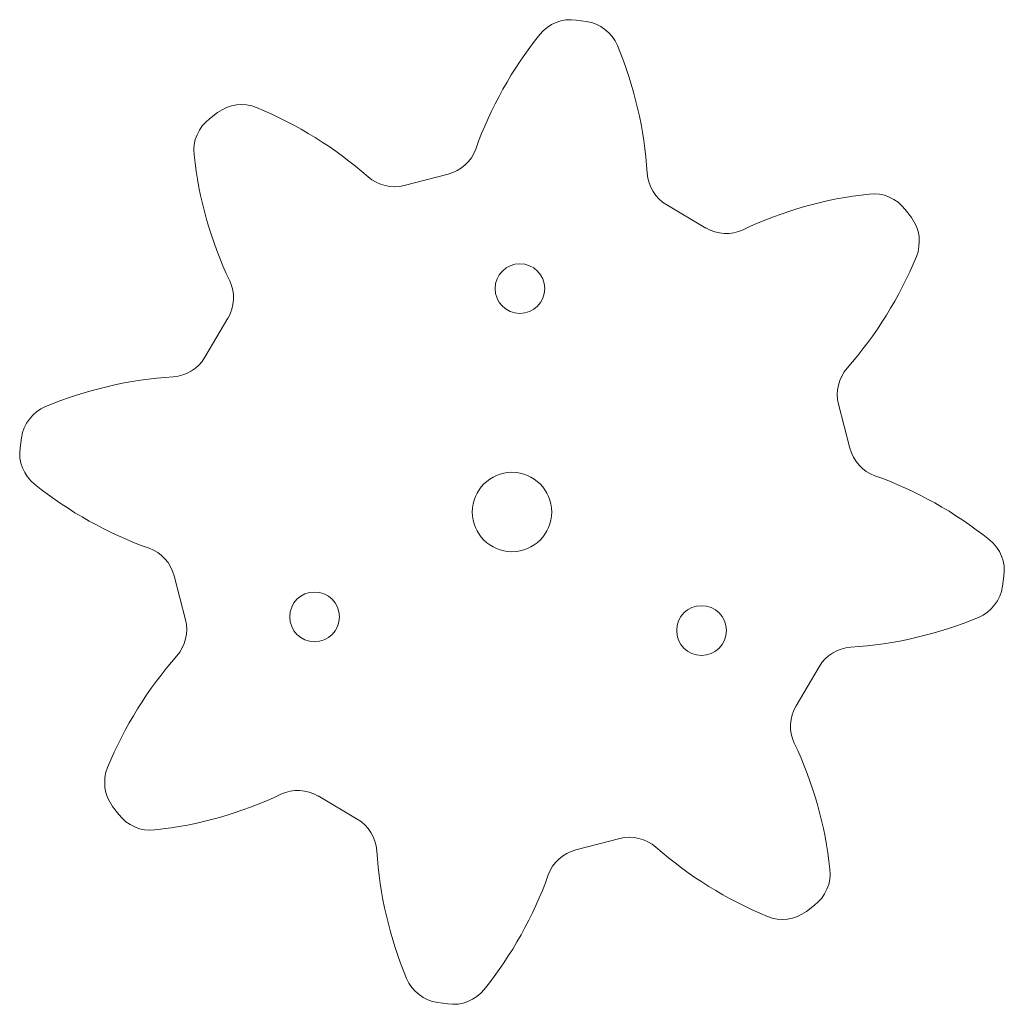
# Model space of a CAD drawing. Header units: millimetres. Extents: x 53.8 to 152.9, y 454.7 to 553.8.
import ezdxf

# ---------------------------------------------------------------- set-up
doc = ezdxf.new("R2010")
doc.units = ezdxf.units.MM

msp = doc.modelspace()

# ---------------------------------------------------------------- linework, layer by layer
at = {"color": 7, "linetype": 'Continuous', "lineweight": 15}
for p, q in [((110.829, 553.601), (109.829, 553.742)), ((73.733, 544.424), (72.926, 543.816)), ((96.942, 538.24), (92.513, 537.096)), ((122.868, 532.816), (118.927, 535.14)), ((143.549, 533.858), (142.941, 534.666)), ((74.775, 523.743), (72.452, 519.802)), ((137.365, 510.649), (136.221, 515.079)), ((53.991, 511.705), (53.85, 510.704)), ((69.352, 497.818), (70.495, 493.388)), ((152.725, 496.762), (152.866, 497.763)), ((131.941, 484.724), (134.265, 488.665)), ((83.849, 475.651), (87.789, 473.327)), ((63.167, 474.609), (63.775, 473.801)), ((109.774, 470.227), (114.204, 471.371)), ((132.983, 464.043), (133.79, 464.65)), ((95.887, 454.866), (96.888, 454.725))]:
    msp.add_line(p, q, dxfattribs=at)
for centre, radius in [((104.154, 526.719), 2.5), ((103.358, 504.233), 4), ((83.487, 493.679), 2.5), ((122.434, 492.302), 2.5)]:
    msp.add_circle(centre, radius, dxfattribs=at)
for centre, radius, start, end in [((109.27, 549.781), 4, 81.97404, 141.293), ((110.271, 549.64), 4, 22.65508, 81.97404), ((137.363, 527.269), 40, 141.293, 160.28358), ((77.049, 535.773), 40, 3.66451, 22.65508), ((76.139, 541.229), 4, 67.65508, 126.97404), ((62.453, 507.932), 40, 48.66451, 67.65508), ((75.332, 540.621), 4, 126.97404, 186.293), ((111.115, 544.567), 40, 186.293, 205.28358), ((95.943, 542.113), 4, 284.47404, 340.28358), ((120.959, 538.585), 4, 183.66451, 239.47404), ((91.513, 540.969), 4, 228.66451, 284.47404), ((143.692, 496.477), 40, 96.293, 115.28358), ((139.746, 532.26), 4, 36.97404, 96.293), ((140.353, 531.453), 4, 337.65508, 36.97404), ((124.899, 536.262), 4, 239.47404, 295.28358), ((107.057, 545.139), 40, 318.66451, 337.65508), ((71.33, 525.775), 4, 329.47404, 25.28358), ((69.006, 521.834), 4, 273.66451, 329.47404), ((140.094, 516.079), 4, 138.66451, 194.47404), ((71.818, 477.924), 40, 93.66451, 112.65508), ((57.952, 511.146), 4, 112.65508, 171.97404), ((57.811, 510.145), 4, 171.97404, 231.293), ((141.238, 511.649), 4, 194.47404, 250.28358), ((126.393, 470.229), 40, 51.293, 70.28358), ((80.323, 538.238), 40, 231.293, 250.28358), ((148.906, 498.321), 4, 351.97404, 51.293), ((65.479, 496.818), 4, 14.47404, 70.28358), ((148.765, 497.321), 4, 292.65508, 351.97404), ((134.898, 530.543), 40, 273.66451, 292.65508), ((66.622, 492.388), 4, 318.66451, 14.47404), ((137.71, 486.633), 4, 93.66451, 149.47404), ((99.66, 463.328), 40, 138.66451, 157.65508), ((135.387, 482.692), 4, 149.47404, 205.28358), ((95.602, 463.9), 40, 6.293, 25.28358), ((66.363, 477.014), 4, 157.65508, 216.97404), ((63.025, 511.99), 40, 276.293, 295.28358), ((81.817, 472.205), 4, 59.47404, 115.28358), ((66.971, 476.207), 4, 216.97404, 276.293), ((85.758, 469.881), 4, 3.66451, 59.47404), ((115.203, 467.497), 4, 48.66451, 104.47404), ((129.668, 472.694), 40, 183.66451, 202.65508), ((110.774, 466.354), 4, 104.47404, 160.28358), ((144.264, 500.535), 40, 228.66451, 247.65508), ((131.385, 467.846), 4, 306.97404, 6.293), ((69.353, 481.198), 40, 321.293, 340.28358), ((130.577, 467.238), 4, 247.65508, 306.97404), ((96.445, 458.827), 4, 202.65508, 261.97404), ((97.446, 458.686), 4, 261.97404, 321.293)]:
    msp.add_arc(centre, radius, start, end, dxfattribs=at)

doc.saveas('drawing.dxf')
